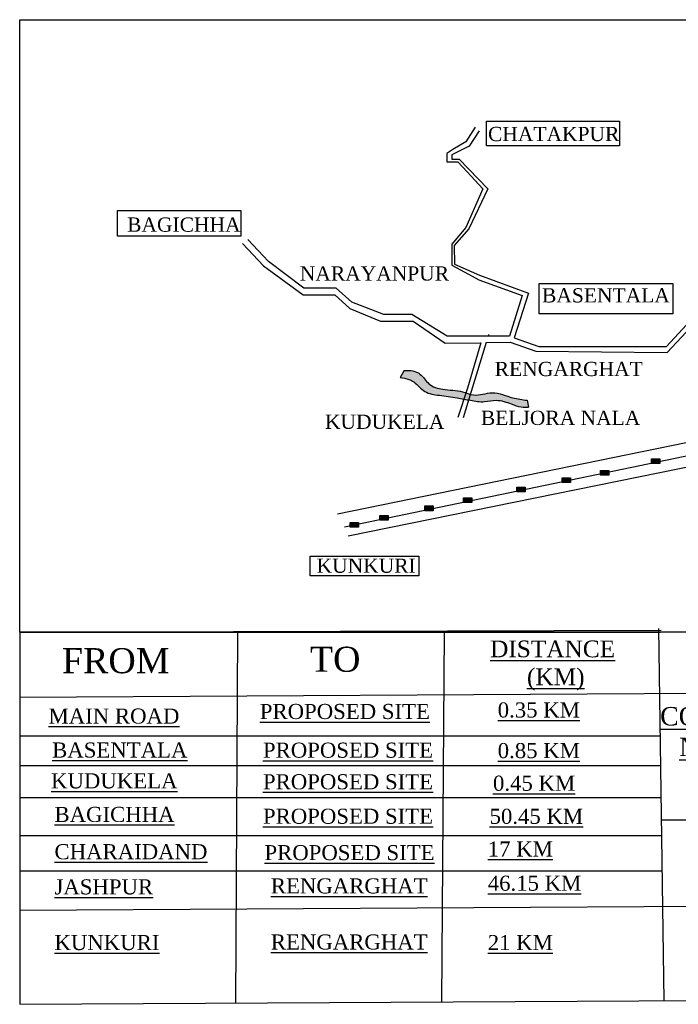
# Model space of a CAD drawing. Header units: millimetres. Extents: x 5985 to 13087, y -5272 to 1085.
# Tile 1 of 2: x 5985 to 9920, y -4798 to 1085. Entities that reach past the tile are written whole.
import ezdxf

# ---------------------------------------------------------------- set-up
doc = ezdxf.new("R2010")
doc.units = ezdxf.units.MM

msp = doc.modelspace()

# ---------------------------------------------------------------- hatches: boundary and pattern name
h = msp.add_hatch(color=5)
h.dxf.hatch_style = 1
edge = h.paths.add_edge_path()
edge.add_spline(control_points=[(9016, -1188.7), (8987.5, -1185.4), (8917.5, -1176.1), (8814, -1126.1), (8709.5, -1170.9), (8614.9, -1126.8), (8522.9, -1130.7), (8425.7, -1101.5), (8378.4, -1015.4), (8318.2, -1009.4), (8282.1, -1010.4)], knot_values=[35.924033, 35.924033, 35.924033, 35.924033, 122.04587, 248.140806, 362.080364, 429.366107, 548.169, 637.837111, 716.282927, 815.814619, 815.814619, 815.814619, 815.814619], degree=3, periodic=0)
edge.add_line((8282.1, -1010.4), (8258.3, -1053.1))
edge.add_spline(control_points=[(8258.3, -1053.1), (8276.3, -1055), (8304.6, -1060), (8356.7, -1086.5), (8399.9, -1147.3), (8499.3, -1160), (8589.7, -1171.4), (8679, -1189.7), (8757.5, -1203.2), (8839.6, -1180.6), (8912.3, -1207.5), (8974.9, -1230.4), (9010.5, -1230.6), (9025.5, -1229.3)], knot_values=[37.323384, 37.323384, 37.323384, 37.323384, 91.179723, 123.728048, 210.529276, 300.205724, 407.556916, 488.679372, 573.410336, 643.204039, 735.95474, 797.370327, 842.257151, 842.257151, 842.257151, 842.257151], degree=3, periodic=0)
edge.add_line((9025.5, -1229.3), (9016, -1188.7))
h.paths.add_polyline_path([(7380.4, -1047.3), (8287.5, -1047.3), (8287.5, -865.8), (7380.4, -865.8)], flags=9)
h = msp.add_hatch(color=5)
edge = h.paths.add_edge_path()
edge.add_spline(control_points=[(8258.3, -1053.1), (8276.3, -1055), (8304.6, -1060), (8356.7, -1086.5), (8399.9, -1147.3), (8499.3, -1160), (8589.7, -1171.4), (8679, -1189.7), (8757.5, -1203.2), (8839.6, -1180.6), (8912.3, -1207.5), (8974.9, -1230.4), (9010.5, -1230.6), (9025.5, -1229.3)], knot_values=[37.323384, 37.323384, 37.323384, 37.323384, 91.179723, 123.728048, 210.529276, 300.205724, 407.556916, 488.679372, 573.410336, 643.204039, 735.95474, 797.370327, 842.257151, 842.257151, 842.257151, 842.257151], degree=3, periodic=0)
edge.add_line((9025.5, -1229.3), (9016, -1188.7))
edge.add_spline(control_points=[(9016, -1188.7), (8987.5, -1185.4), (8917.5, -1176.1), (8814, -1126.1), (8709.5, -1170.9), (8614.9, -1126.8), (8522.9, -1130.7), (8425.7, -1101.5), (8378.4, -1015.4), (8318.2, -1009.4), (8282.1, -1010.4)], knot_values=[35.924033, 35.924033, 35.924033, 35.924033, 122.04587, 248.140806, 362.080364, 429.366107, 548.169, 637.837111, 716.282927, 815.814619, 815.814619, 815.814619, 815.814619], degree=3, periodic=0)
edge.add_line((8282.1, -1010.4), (8258.3, -1053.1))
h = msp.add_hatch(color=256)
h.set_gradient(color1=(0, 0, 255), color2=(255, 255, 0), tint=1, name='CYLINDER')
h.paths.add_polyline_path([(9809.5, -1537.8), (9759.9, -1537.8), (9759.9, -1556.6), (9809.5, -1546.2)])
h.paths.add_polyline_path([(9809.5, -1546.2), (9759.9, -1556.6), (9759.9, -1565.9), (9809.5, -1565.9)])
h = msp.add_hatch(color=256)
h.set_gradient(color1=(0, 0, 255), color2=(255, 255, 0), tint=1, name='CYLINDER')
h.paths.add_polyline_path([(9809.5, -1537.8), (9759.9, -1537.8), (9759.9, -1556.6), (9809.5, -1546.2)])
h.paths.add_polyline_path([(9809.5, -1546.2), (9759.9, -1556.6), (9759.9, -1565.9), (9809.5, -1565.9)])
h = msp.add_hatch(color=256)
h.set_gradient(color1=(0, 0, 255), color2=(255, 255, 0), tint=1, name='CYLINDER')
h.paths.add_polyline_path([(9809.5, -1537.8), (9759.9, -1537.8), (9759.9, -1556.6), (9809.5, -1546.2)])
h.paths.add_polyline_path([(9809.5, -1546.2), (9759.9, -1556.6), (9759.9, -1565.9), (9809.5, -1565.9)])
h = msp.add_hatch(color=256)
h.set_gradient(color1=(0, 0, 255), color2=(255, 255, 0), tint=1, name='CYLINDER')
h.paths.add_polyline_path([(9809.5, -1537.8), (9759.9, -1537.8), (9759.9, -1556.6), (9809.5, -1546.2)])
h.paths.add_polyline_path([(9809.5, -1546.2), (9759.9, -1556.6), (9759.9, -1565.9), (9809.5, -1565.9)])
h = msp.add_hatch(color=256)
h.set_gradient(color1=(0, 0, 255), color2=(255, 255, 0), tint=1, name='CYLINDER')
h.paths.add_polyline_path([(9809.5, -1537.8), (9759.9, -1537.8), (9759.9, -1556.6), (9809.5, -1546.2)])
h.paths.add_polyline_path([(9809.5, -1546.2), (9759.9, -1556.6), (9759.9, -1565.9), (9809.5, -1565.9)])
h = msp.add_hatch(color=256)
h.set_gradient(color1=(0, 0, 255), color2=(255, 255, 0), tint=1, name='CYLINDER')
h.paths.add_polyline_path([(9809.5, -1537.8), (9759.9, -1537.8), (9759.9, -1556.6), (9809.5, -1546.2)])
h.paths.add_polyline_path([(9809.5, -1546.2), (9759.9, -1556.6), (9759.9, -1565.9), (9809.5, -1565.9)])
h = msp.add_hatch(color=256)
h.set_gradient(color1=(0, 0, 255), color2=(255, 255, 0), tint=1, name='CYLINDER')
h.paths.add_polyline_path([(9809.5, -1537.8), (9759.9, -1537.8), (9759.9, -1556.6), (9809.5, -1546.2)])
h.paths.add_polyline_path([(9809.5, -1546.2), (9759.9, -1556.6), (9759.9, -1565.9), (9809.5, -1565.9)])
h = msp.add_hatch(color=256)
h.set_gradient(color1=(0, 0, 255), color2=(255, 255, 0), tint=1, name='CYLINDER')
h.paths.add_polyline_path([(9809.5, -1537.8), (9759.9, -1537.8), (9759.9, -1556.6), (9809.5, -1546.2)])
h.paths.add_polyline_path([(9809.5, -1546.2), (9759.9, -1556.6), (9759.9, -1565.9), (9809.5, -1565.9)])
h = msp.add_hatch(color=256)
h.set_gradient(color1=(0, 0, 255), color2=(255, 255, 0), tint=1, name='CYLINDER')
h.paths.add_polyline_path([(9809.5, -1537.8), (9759.9, -1537.8), (9759.9, -1556.6), (9809.5, -1546.2)])
h.paths.add_polyline_path([(9809.5, -1546.2), (9759.9, -1556.6), (9759.9, -1565.9), (9809.5, -1565.9)])
h = msp.add_hatch(color=256)
h.set_gradient(color1=(0, 0, 255), color2=(255, 255, 0), tint=1, name='CYLINDER')
h.paths.add_polyline_path([(9504.4, -1607.6), (9454.7, -1607.6), (9454.7, -1626.5), (9504.4, -1616.1)])
h.paths.add_polyline_path([(9504.4, -1616.1), (9454.7, -1626.5), (9454.7, -1635.8), (9504.4, -1635.8)])
h = msp.add_hatch(color=256)
h.set_gradient(color1=(0, 0, 255), color2=(255, 255, 0), tint=1, name='CYLINDER')
h.paths.add_polyline_path([(9504.4, -1607.6), (9454.7, -1607.6), (9454.7, -1626.5), (9504.4, -1616.1)])
h.paths.add_polyline_path([(9504.4, -1616.1), (9454.7, -1626.5), (9454.7, -1635.8), (9504.4, -1635.8)])
h = msp.add_hatch(color=256)
h.set_gradient(color1=(0, 0, 255), color2=(255, 255, 0), tint=1, name='CYLINDER')
h.paths.add_polyline_path([(9504.4, -1607.6), (9454.7, -1607.6), (9454.7, -1626.5), (9504.4, -1616.1)])
h.paths.add_polyline_path([(9504.4, -1616.1), (9454.7, -1626.5), (9454.7, -1635.8), (9504.4, -1635.8)])
h = msp.add_hatch(color=256)
h.set_gradient(color1=(0, 0, 255), color2=(255, 255, 0), tint=1, name='CYLINDER')
h.paths.add_polyline_path([(9504.4, -1607.6), (9454.7, -1607.6), (9454.7, -1626.5), (9504.4, -1616.1)])
h.paths.add_polyline_path([(9504.4, -1616.1), (9454.7, -1626.5), (9454.7, -1635.8), (9504.4, -1635.8)])
h = msp.add_hatch(color=256)
h.set_gradient(color1=(0, 0, 255), color2=(255, 255, 0), tint=1, name='CYLINDER')
h.paths.add_polyline_path([(9504.4, -1607.6), (9454.7, -1607.6), (9454.7, -1626.5), (9504.4, -1616.1)])
h.paths.add_polyline_path([(9504.4, -1616.1), (9454.7, -1626.5), (9454.7, -1635.8), (9504.4, -1635.8)])
h = msp.add_hatch(color=256)
h.set_gradient(color1=(0, 0, 255), color2=(255, 255, 0), tint=1, name='CYLINDER')
h.paths.add_polyline_path([(9504.4, -1607.6), (9454.7, -1607.6), (9454.7, -1626.5), (9504.4, -1616.1)])
h.paths.add_polyline_path([(9504.4, -1616.1), (9454.7, -1626.5), (9454.7, -1635.8), (9504.4, -1635.8)])
h = msp.add_hatch(color=256)
h.set_gradient(color1=(0, 0, 255), color2=(255, 255, 0), tint=1, name='CYLINDER')
h.paths.add_polyline_path([(9504.4, -1607.6), (9454.7, -1607.6), (9454.7, -1626.5), (9504.4, -1616.1)])
h.paths.add_polyline_path([(9504.4, -1616.1), (9454.7, -1626.5), (9454.7, -1635.8), (9504.4, -1635.8)])
h = msp.add_hatch(color=256)
h.set_gradient(color1=(0, 0, 255), color2=(255, 255, 0), tint=1, name='CYLINDER')
h.paths.add_polyline_path([(9504.4, -1607.6), (9454.7, -1607.6), (9454.7, -1626.5), (9504.4, -1616.1)])
h.paths.add_polyline_path([(9504.4, -1616.1), (9454.7, -1626.5), (9454.7, -1635.8), (9504.4, -1635.8)])
h = msp.add_hatch(color=256)
h.set_gradient(color1=(0, 0, 255), color2=(255, 255, 0), tint=1, name='CYLINDER')
h.paths.add_polyline_path([(9504.4, -1607.6), (9454.7, -1607.6), (9454.7, -1626.5), (9504.4, -1616.1)])
h.paths.add_polyline_path([(9504.4, -1616.1), (9454.7, -1626.5), (9454.7, -1635.8), (9504.4, -1635.8)])
h = msp.add_hatch(color=256)
h.set_gradient(color1=(0, 0, 255), color2=(255, 255, 0), tint=1, name='CYLINDER')
h.paths.add_polyline_path([(9275.6, -1652.4), (9226, -1652.4), (9226, -1671.2), (9275.6, -1660.9)])
h.paths.add_polyline_path([(9275.6, -1660.9), (9226, -1671.2), (9226, -1680.6), (9275.6, -1680.6)])
h = msp.add_hatch(color=256)
h.set_gradient(color1=(0, 0, 255), color2=(255, 255, 0), tint=1, name='CYLINDER')
h.paths.add_polyline_path([(9275.6, -1652.4), (9226, -1652.4), (9226, -1671.2), (9275.6, -1660.9)])
h.paths.add_polyline_path([(9275.6, -1660.9), (9226, -1671.2), (9226, -1680.6), (9275.6, -1680.6)])
h = msp.add_hatch(color=256)
h.set_gradient(color1=(0, 0, 255), color2=(255, 255, 0), tint=1, name='CYLINDER')
h.paths.add_polyline_path([(9275.6, -1652.4), (9226, -1652.4), (9226, -1671.2), (9275.6, -1660.9)])
h.paths.add_polyline_path([(9275.6, -1660.9), (9226, -1671.2), (9226, -1680.6), (9275.6, -1680.6)])
h = msp.add_hatch(color=256)
h.set_gradient(color1=(0, 0, 255), color2=(255, 255, 0), tint=1, name='CYLINDER')
h.paths.add_polyline_path([(9275.6, -1652.4), (9226, -1652.4), (9226, -1671.2), (9275.6, -1660.9)])
h.paths.add_polyline_path([(9275.6, -1660.9), (9226, -1671.2), (9226, -1680.6), (9275.6, -1680.6)])
h = msp.add_hatch(color=256)
h.set_gradient(color1=(0, 0, 255), color2=(255, 255, 0), tint=1, name='CYLINDER')
h.paths.add_polyline_path([(9275.6, -1652.4), (9226, -1652.4), (9226, -1671.2), (9275.6, -1660.9)])
h.paths.add_polyline_path([(9275.6, -1660.9), (9226, -1671.2), (9226, -1680.6), (9275.6, -1680.6)])
h = msp.add_hatch(color=256)
h.set_gradient(color1=(0, 0, 255), color2=(255, 255, 0), tint=1, name='CYLINDER')
h.paths.add_polyline_path([(9275.6, -1652.4), (9226, -1652.4), (9226, -1671.2), (9275.6, -1660.9)])
h.paths.add_polyline_path([(9275.6, -1660.9), (9226, -1671.2), (9226, -1680.6), (9275.6, -1680.6)])
h = msp.add_hatch(color=256)
h.set_gradient(color1=(0, 0, 255), color2=(255, 255, 0), tint=1, name='CYLINDER')
h.paths.add_polyline_path([(9275.6, -1652.4), (9226, -1652.4), (9226, -1671.2), (9275.6, -1660.9)])
h.paths.add_polyline_path([(9275.6, -1660.9), (9226, -1671.2), (9226, -1680.6), (9275.6, -1680.6)])
h = msp.add_hatch(color=256)
h.set_gradient(color1=(0, 0, 255), color2=(255, 255, 0), tint=1, name='CYLINDER')
h.paths.add_polyline_path([(9275.6, -1652.4), (9226, -1652.4), (9226, -1671.2), (9275.6, -1660.9)])
h.paths.add_polyline_path([(9275.6, -1660.9), (9226, -1671.2), (9226, -1680.6), (9275.6, -1680.6)])
h = msp.add_hatch(color=256)
h.set_gradient(color1=(0, 0, 255), color2=(255, 255, 0), tint=1, name='CYLINDER')
h.paths.add_polyline_path([(9275.6, -1652.4), (9226, -1652.4), (9226, -1671.2), (9275.6, -1660.9)])
h.paths.add_polyline_path([(9275.6, -1660.9), (9226, -1671.2), (9226, -1680.6), (9275.6, -1680.6)])
h = msp.add_hatch(color=256)
h.set_gradient(color1=(0, 0, 255), color2=(255, 255, 0), tint=1, name='CYLINDER')
h.paths.add_polyline_path([(9004.4, -1708.6), (8954.8, -1708.6), (8954.8, -1727.5), (9004.4, -1717.1)])
h.paths.add_polyline_path([(9004.4, -1717.1), (8954.8, -1727.5), (8954.8, -1736.8), (9004.4, -1736.8)])
h = msp.add_hatch(color=256)
h.set_gradient(color1=(0, 0, 255), color2=(255, 255, 0), tint=1, name='CYLINDER')
h.paths.add_polyline_path([(9004.4, -1708.6), (8954.8, -1708.6), (8954.8, -1727.5), (9004.4, -1717.1)])
h.paths.add_polyline_path([(9004.4, -1717.1), (8954.8, -1727.5), (8954.8, -1736.8), (9004.4, -1736.8)])
h = msp.add_hatch(color=256)
h.set_gradient(color1=(0, 0, 255), color2=(255, 255, 0), tint=1, name='CYLINDER')
h.paths.add_polyline_path([(9004.4, -1708.6), (8954.8, -1708.6), (8954.8, -1727.5), (9004.4, -1717.1)])
h.paths.add_polyline_path([(9004.4, -1717.1), (8954.8, -1727.5), (8954.8, -1736.8), (9004.4, -1736.8)])
h = msp.add_hatch(color=256)
h.set_gradient(color1=(0, 0, 255), color2=(255, 255, 0), tint=1, name='CYLINDER')
h.paths.add_polyline_path([(9004.4, -1708.6), (8954.8, -1708.6), (8954.8, -1727.5), (9004.4, -1717.1)])
h.paths.add_polyline_path([(9004.4, -1717.1), (8954.8, -1727.5), (8954.8, -1736.8), (9004.4, -1736.8)])
h = msp.add_hatch(color=256)
h.set_gradient(color1=(0, 0, 255), color2=(255, 255, 0), tint=1, name='CYLINDER')
h.paths.add_polyline_path([(9004.4, -1708.6), (8954.8, -1708.6), (8954.8, -1727.5), (9004.4, -1717.1)])
h.paths.add_polyline_path([(9004.4, -1717.1), (8954.8, -1727.5), (8954.8, -1736.8), (9004.4, -1736.8)])
h = msp.add_hatch(color=256)
h.set_gradient(color1=(0, 0, 255), color2=(255, 255, 0), tint=1, name='CYLINDER')
h.paths.add_polyline_path([(9004.4, -1708.6), (8954.8, -1708.6), (8954.8, -1727.5), (9004.4, -1717.1)])
h.paths.add_polyline_path([(9004.4, -1717.1), (8954.8, -1727.5), (8954.8, -1736.8), (9004.4, -1736.8)])
h = msp.add_hatch(color=256)
h.set_gradient(color1=(0, 0, 255), color2=(255, 255, 0), tint=1, name='CYLINDER')
h.paths.add_polyline_path([(9004.4, -1708.6), (8954.8, -1708.6), (8954.8, -1727.5), (9004.4, -1717.1)])
h.paths.add_polyline_path([(9004.4, -1717.1), (8954.8, -1727.5), (8954.8, -1736.8), (9004.4, -1736.8)])
h = msp.add_hatch(color=256)
h.set_gradient(color1=(0, 0, 255), color2=(255, 255, 0), tint=1, name='CYLINDER')
h.paths.add_polyline_path([(9004.4, -1708.6), (8954.8, -1708.6), (8954.8, -1727.5), (9004.4, -1717.1)])
h.paths.add_polyline_path([(9004.4, -1717.1), (8954.8, -1727.5), (8954.8, -1736.8), (9004.4, -1736.8)])
h = msp.add_hatch(color=256)
h.set_gradient(color1=(0, 0, 255), color2=(255, 255, 0), tint=1, name='CYLINDER')
h.paths.add_polyline_path([(9004.4, -1708.6), (8954.8, -1708.6), (8954.8, -1727.5), (9004.4, -1717.1)])
h.paths.add_polyline_path([(9004.4, -1717.1), (8954.8, -1727.5), (8954.8, -1736.8), (9004.4, -1736.8)])
h = msp.add_hatch(color=256)
h.set_gradient(color1=(0, 0, 255), color2=(255, 255, 0), tint=1, name='CYLINDER')
h.paths.add_polyline_path([(8455, -1820.4), (8405.3, -1820.4), (8405.3, -1839.2), (8455, -1828.9)])
h.paths.add_polyline_path([(8455, -1828.9), (8405.3, -1839.2), (8405.3, -1848.6), (8455, -1848.6)])
h = msp.add_hatch(color=256)
h.set_gradient(color1=(0, 0, 255), color2=(255, 255, 0), tint=1, name='CYLINDER')
h.paths.add_polyline_path([(8455, -1820.4), (8405.3, -1820.4), (8405.3, -1839.2), (8455, -1828.9)])
h.paths.add_polyline_path([(8455, -1828.9), (8405.3, -1839.2), (8405.3, -1848.6), (8455, -1848.6)])
h = msp.add_hatch(color=256)
h.set_gradient(color1=(0, 0, 255), color2=(255, 255, 0), tint=1, name='CYLINDER')
h.paths.add_polyline_path([(8455, -1820.4), (8405.3, -1820.4), (8405.3, -1839.2), (8455, -1828.9)])
h.paths.add_polyline_path([(8455, -1828.9), (8405.3, -1839.2), (8405.3, -1848.6), (8455, -1848.6)])
h = msp.add_hatch(color=256)
h.set_gradient(color1=(0, 0, 255), color2=(255, 255, 0), tint=1, name='CYLINDER')
h.paths.add_polyline_path([(8455, -1820.4), (8405.3, -1820.4), (8405.3, -1839.2), (8455, -1828.9)])
h.paths.add_polyline_path([(8455, -1828.9), (8405.3, -1839.2), (8405.3, -1848.6), (8455, -1848.6)])
h = msp.add_hatch(color=256)
h.set_gradient(color1=(0, 0, 255), color2=(255, 255, 0), tint=1, name='CYLINDER')
h.paths.add_polyline_path([(8455, -1820.4), (8405.3, -1820.4), (8405.3, -1839.2), (8455, -1828.9)])
h.paths.add_polyline_path([(8455, -1828.9), (8405.3, -1839.2), (8405.3, -1848.6), (8455, -1848.6)])
h = msp.add_hatch(color=256)
h.set_gradient(color1=(0, 0, 255), color2=(255, 255, 0), tint=1, name='CYLINDER')
h.paths.add_polyline_path([(8455, -1820.4), (8405.3, -1820.4), (8405.3, -1839.2), (8455, -1828.9)])
h.paths.add_polyline_path([(8455, -1828.9), (8405.3, -1839.2), (8405.3, -1848.6), (8455, -1848.6)])
h = msp.add_hatch(color=256)
h.set_gradient(color1=(0, 0, 255), color2=(255, 255, 0), tint=1, name='CYLINDER')
h.paths.add_polyline_path([(8455, -1820.4), (8405.3, -1820.4), (8405.3, -1839.2), (8455, -1828.9)])
h.paths.add_polyline_path([(8455, -1828.9), (8405.3, -1839.2), (8405.3, -1848.6), (8455, -1848.6)])
h = msp.add_hatch(color=256)
h.set_gradient(color1=(0, 0, 255), color2=(255, 255, 0), tint=1, name='CYLINDER')
h.paths.add_polyline_path([(8455, -1820.4), (8405.3, -1820.4), (8405.3, -1839.2), (8455, -1828.9)])
h.paths.add_polyline_path([(8455, -1828.9), (8405.3, -1839.2), (8405.3, -1848.6), (8455, -1848.6)])
h = msp.add_hatch(color=256)
h.set_gradient(color1=(0, 0, 255), color2=(255, 255, 0), tint=1, name='CYLINDER')
h.paths.add_polyline_path([(8455, -1820.4), (8405.3, -1820.4), (8405.3, -1839.2), (8455, -1828.9)])
h.paths.add_polyline_path([(8455, -1828.9), (8405.3, -1839.2), (8405.3, -1848.6), (8455, -1848.6)])
h = msp.add_hatch(color=256)
h.set_gradient(color1=(0, 0, 255), color2=(255, 255, 0), tint=1, name='CYLINDER')
h.paths.add_polyline_path([(8686.7, -1771.7), (8637.1, -1771.7), (8637.1, -1790.5), (8686.7, -1780.2)])
h.paths.add_polyline_path([(8686.7, -1780.2), (8637.1, -1790.5), (8637.1, -1799.9), (8686.7, -1799.9)])
h = msp.add_hatch(color=256)
h.set_gradient(color1=(0, 0, 255), color2=(255, 255, 0), tint=1, name='CYLINDER')
h.paths.add_polyline_path([(8686.7, -1771.7), (8637.1, -1771.7), (8637.1, -1790.5), (8686.7, -1780.2)])
h.paths.add_polyline_path([(8686.7, -1780.2), (8637.1, -1790.5), (8637.1, -1799.9), (8686.7, -1799.9)])
h = msp.add_hatch(color=256)
h.set_gradient(color1=(0, 0, 255), color2=(255, 255, 0), tint=1, name='CYLINDER')
h.paths.add_polyline_path([(8686.7, -1771.7), (8637.1, -1771.7), (8637.1, -1790.5), (8686.7, -1780.2)])
h.paths.add_polyline_path([(8686.7, -1780.2), (8637.1, -1790.5), (8637.1, -1799.9), (8686.7, -1799.9)])
h = msp.add_hatch(color=256)
h.set_gradient(color1=(0, 0, 255), color2=(255, 255, 0), tint=1, name='CYLINDER')
h.paths.add_polyline_path([(8686.7, -1771.7), (8637.1, -1771.7), (8637.1, -1790.5), (8686.7, -1780.2)])
h.paths.add_polyline_path([(8686.7, -1780.2), (8637.1, -1790.5), (8637.1, -1799.9), (8686.7, -1799.9)])
h = msp.add_hatch(color=256)
h.set_gradient(color1=(0, 0, 255), color2=(255, 255, 0), tint=1, name='CYLINDER')
h.paths.add_polyline_path([(8686.7, -1771.7), (8637.1, -1771.7), (8637.1, -1790.5), (8686.7, -1780.2)])
h.paths.add_polyline_path([(8686.7, -1780.2), (8637.1, -1790.5), (8637.1, -1799.9), (8686.7, -1799.9)])
h = msp.add_hatch(color=256)
h.set_gradient(color1=(0, 0, 255), color2=(255, 255, 0), tint=1, name='CYLINDER')
h.paths.add_polyline_path([(8686.7, -1771.7), (8637.1, -1771.7), (8637.1, -1790.5), (8686.7, -1780.2)])
h.paths.add_polyline_path([(8686.7, -1780.2), (8637.1, -1790.5), (8637.1, -1799.9), (8686.7, -1799.9)])
h = msp.add_hatch(color=256)
h.set_gradient(color1=(0, 0, 255), color2=(255, 255, 0), tint=1, name='CYLINDER')
h.paths.add_polyline_path([(8686.7, -1771.7), (8637.1, -1771.7), (8637.1, -1790.5), (8686.7, -1780.2)])
h.paths.add_polyline_path([(8686.7, -1780.2), (8637.1, -1790.5), (8637.1, -1799.9), (8686.7, -1799.9)])
h = msp.add_hatch(color=256)
h.set_gradient(color1=(0, 0, 255), color2=(255, 255, 0), tint=1, name='CYLINDER')
h.paths.add_polyline_path([(8686.7, -1771.7), (8637.1, -1771.7), (8637.1, -1790.5), (8686.7, -1780.2)])
h.paths.add_polyline_path([(8686.7, -1780.2), (8637.1, -1790.5), (8637.1, -1799.9), (8686.7, -1799.9)])
h = msp.add_hatch(color=256)
h.set_gradient(color1=(0, 0, 255), color2=(255, 255, 0), tint=1, name='CYLINDER')
h.paths.add_polyline_path([(8686.7, -1771.7), (8637.1, -1771.7), (8637.1, -1790.5), (8686.7, -1780.2)])
h.paths.add_polyline_path([(8686.7, -1780.2), (8637.1, -1790.5), (8637.1, -1799.9), (8686.7, -1799.9)])
h = msp.add_hatch(color=256)
h.set_gradient(color1=(0, 0, 255), color2=(255, 255, 0), tint=1, name='CYLINDER')
h.paths.add_polyline_path([(8186.1, -1877.5), (8136.5, -1877.5), (8136.5, -1896.3), (8186.1, -1885.9)])
h.paths.add_polyline_path([(8186.1, -1885.9), (8136.5, -1896.3), (8136.5, -1905.7), (8186.1, -1905.7)])
h = msp.add_hatch(color=256)
h.set_gradient(color1=(0, 0, 255), color2=(255, 255, 0), tint=1, name='CYLINDER')
h.paths.add_polyline_path([(8186.1, -1877.5), (8136.5, -1877.5), (8136.5, -1896.3), (8186.1, -1885.9)])
h.paths.add_polyline_path([(8186.1, -1885.9), (8136.5, -1896.3), (8136.5, -1905.7), (8186.1, -1905.7)])
h = msp.add_hatch(color=256)
h.set_gradient(color1=(0, 0, 255), color2=(255, 255, 0), tint=1, name='CYLINDER')
h.paths.add_polyline_path([(8186.1, -1877.5), (8136.5, -1877.5), (8136.5, -1896.3), (8186.1, -1885.9)])
h.paths.add_polyline_path([(8186.1, -1885.9), (8136.5, -1896.3), (8136.5, -1905.7), (8186.1, -1905.7)])
h = msp.add_hatch(color=256)
h.set_gradient(color1=(0, 0, 255), color2=(255, 255, 0), tint=1, name='CYLINDER')
h.paths.add_polyline_path([(8186.1, -1877.5), (8136.5, -1877.5), (8136.5, -1896.3), (8186.1, -1885.9)])
h.paths.add_polyline_path([(8186.1, -1885.9), (8136.5, -1896.3), (8136.5, -1905.7), (8186.1, -1905.7)])
h = msp.add_hatch(color=256)
h.set_gradient(color1=(0, 0, 255), color2=(255, 255, 0), tint=1, name='CYLINDER')
h.paths.add_polyline_path([(8186.1, -1877.5), (8136.5, -1877.5), (8136.5, -1896.3), (8186.1, -1885.9)])
h.paths.add_polyline_path([(8186.1, -1885.9), (8136.5, -1896.3), (8136.5, -1905.7), (8186.1, -1905.7)])
h = msp.add_hatch(color=256)
h.set_gradient(color1=(0, 0, 255), color2=(255, 255, 0), tint=1, name='CYLINDER')
h.paths.add_polyline_path([(8186.1, -1877.5), (8136.5, -1877.5), (8136.5, -1896.3), (8186.1, -1885.9)])
h.paths.add_polyline_path([(8186.1, -1885.9), (8136.5, -1896.3), (8136.5, -1905.7), (8186.1, -1905.7)])
h = msp.add_hatch(color=256)
h.set_gradient(color1=(0, 0, 255), color2=(255, 255, 0), tint=1, name='CYLINDER')
h.paths.add_polyline_path([(8186.1, -1877.5), (8136.5, -1877.5), (8136.5, -1896.3), (8186.1, -1885.9)])
h.paths.add_polyline_path([(8186.1, -1885.9), (8136.5, -1896.3), (8136.5, -1905.7), (8186.1, -1905.7)])
h = msp.add_hatch(color=256)
h.set_gradient(color1=(0, 0, 255), color2=(255, 255, 0), tint=1, name='CYLINDER')
h.paths.add_polyline_path([(8186.1, -1877.5), (8136.5, -1877.5), (8136.5, -1896.3), (8186.1, -1885.9)])
h.paths.add_polyline_path([(8186.1, -1885.9), (8136.5, -1896.3), (8136.5, -1905.7), (8186.1, -1905.7)])
h = msp.add_hatch(color=256)
h.set_gradient(color1=(0, 0, 255), color2=(255, 255, 0), tint=1, name='CYLINDER')
h.paths.add_polyline_path([(8186.1, -1877.5), (8136.5, -1877.5), (8136.5, -1896.3), (8186.1, -1885.9)])
h.paths.add_polyline_path([(8186.1, -1885.9), (8136.5, -1896.3), (8136.5, -1905.7), (8186.1, -1905.7)])
h = msp.add_hatch(color=256)
h.set_gradient(color1=(0, 0, 255), color2=(255, 255, 0), tint=1, name='CYLINDER')
h.paths.add_polyline_path([(8010.1, -1919.6), (7960.4, -1919.6), (7960.4, -1938.5), (8010.1, -1928.1)])
h.paths.add_polyline_path([(8010.1, -1928.1), (7960.4, -1938.5), (7960.4, -1947.8), (8010.1, -1947.8)])
h = msp.add_hatch(color=256)
h.set_gradient(color1=(0, 0, 255), color2=(255, 255, 0), tint=1, name='CYLINDER')
h.paths.add_polyline_path([(8010.1, -1919.6), (7960.4, -1919.6), (7960.4, -1938.5), (8010.1, -1928.1)])
h.paths.add_polyline_path([(8010.1, -1928.1), (7960.4, -1938.5), (7960.4, -1947.8), (8010.1, -1947.8)])
h = msp.add_hatch(color=256)
h.set_gradient(color1=(0, 0, 255), color2=(255, 255, 0), tint=1, name='CYLINDER')
h.paths.add_polyline_path([(8010.1, -1919.6), (7960.4, -1919.6), (7960.4, -1938.5), (8010.1, -1928.1)])
h.paths.add_polyline_path([(8010.1, -1928.1), (7960.4, -1938.5), (7960.4, -1947.8), (8010.1, -1947.8)])
h = msp.add_hatch(color=256)
h.set_gradient(color1=(0, 0, 255), color2=(255, 255, 0), tint=1, name='CYLINDER')
h.paths.add_polyline_path([(8010.1, -1919.6), (7960.4, -1919.6), (7960.4, -1938.5), (8010.1, -1928.1)])
h.paths.add_polyline_path([(8010.1, -1928.1), (7960.4, -1938.5), (7960.4, -1947.8), (8010.1, -1947.8)])
h = msp.add_hatch(color=256)
h.set_gradient(color1=(0, 0, 255), color2=(255, 255, 0), tint=1, name='CYLINDER')
h.paths.add_polyline_path([(8010.1, -1919.6), (7960.4, -1919.6), (7960.4, -1938.5), (8010.1, -1928.1)])
h.paths.add_polyline_path([(8010.1, -1928.1), (7960.4, -1938.5), (7960.4, -1947.8), (8010.1, -1947.8)])
h = msp.add_hatch(color=256)
h.set_gradient(color1=(0, 0, 255), color2=(255, 255, 0), tint=1, name='CYLINDER')
h.paths.add_polyline_path([(8010.1, -1919.6), (7960.4, -1919.6), (7960.4, -1938.5), (8010.1, -1928.1)])
h.paths.add_polyline_path([(8010.1, -1928.1), (7960.4, -1938.5), (7960.4, -1947.8), (8010.1, -1947.8)])
h = msp.add_hatch(color=256)
h.set_gradient(color1=(0, 0, 255), color2=(255, 255, 0), tint=1, name='CYLINDER')
h.paths.add_polyline_path([(8010.1, -1919.6), (7960.4, -1919.6), (7960.4, -1938.5), (8010.1, -1928.1)])
h.paths.add_polyline_path([(8010.1, -1928.1), (7960.4, -1938.5), (7960.4, -1947.8), (8010.1, -1947.8)])
h = msp.add_hatch(color=256)
h.set_gradient(color1=(0, 0, 255), color2=(255, 255, 0), tint=1, name='CYLINDER')
h.paths.add_polyline_path([(8010.1, -1919.6), (7960.4, -1919.6), (7960.4, -1938.5), (8010.1, -1928.1)])
h.paths.add_polyline_path([(8010.1, -1928.1), (7960.4, -1938.5), (7960.4, -1947.8), (8010.1, -1947.8)])
h = msp.add_hatch(color=256)
h.set_gradient(color1=(0, 0, 255), color2=(255, 255, 0), tint=1, name='CYLINDER')
h.paths.add_polyline_path([(8010.1, -1919.6), (7960.4, -1919.6), (7960.4, -1938.5), (8010.1, -1928.1)])
h.paths.add_polyline_path([(8010.1, -1928.1), (7960.4, -1938.5), (7960.4, -1947.8), (8010.1, -1947.8)])

# ---------------------------------------------------------------- linework, layer by layer
for p, q in [((8707, 442.1), (8650.9, 354.5)), ((8729.7, 420.2), (8669.6, 330.2)), ((8650.9, 354.5), (8573.7, 308.9)), ((8573.7, 308.9), (8536, 286.6)), ((8669.6, 330.2), (8567.5, 277.7)), ((8536, 286.6), (8536, 235.3)), ((8567.5, 277.7), (8566.5, 251.7)), ((8566.5, 251.7), (8609.8, 251.7)), ((8609.8, 251.7), (8781.7, 74.5)), ((8536, 235.3), (8601.7, 235.3)), ((8601.7, 235.3), (8657.9, 175.7)), ((8657.9, 175.7), (8752.8, 75)), ((8752.8, 75), (8650.9, -157.2)), ((8781.7, 74.5), (8667.7, -164.1)), ((8650.9, -157.2), (8566.6, -255.4)), ((8667.7, -164.1), (8581.5, -263.5)), ((7471.8, -360.5), (7348.9, -227.3)), ((7315.6, -251.6), (7441, -385.7)), ((8566.6, -255.4), (8566.6, -381.6)), ((8581.5, -263.5), (8583.2, -375)), ((7441, -385.7), (7677.8, -558.6)), ((7682.3, -518.2), (7471.8, -360.5)), ((8566.6, -381.6), (8643.8, -423.6)), ((8583.2, -375), (8732.9, -441.2)), ((8643.8, -423.6), (8727.9, -469.4)), ((8727.9, -469.4), (8987.7, -563.8)), ((8732.9, -441.2), (9024.5, -549.6)), ((7875.3, -518.2), (7682.3, -518.2)), ((7970.1, -602.4), (7875.3, -518.2)), ((7677.8, -558.6), (7868.5, -558.6)), ((7868.5, -558.6), (7956.9, -641.5)), ((8987.7, -563.8), (8910.5, -805.6)), ((9024.5, -549.6), (8938.6, -815.6)), ((7956.9, -641.5), (8140.6, -715.6)), ((8159.6, -676), (7970.1, -602.4)), ((8328, -676), (8159.6, -676)), ((8538.6, -805.6), (8328, -676)), ((9849.1, -867.7), (10039.8, -660.4)), ((9852.1, -902.9), (10052.6, -690.9)), ((8140.6, -715.6), (8336.7, -715.6)), ((8336.7, -715.6), (8527.5, -848)), ((8910.5, -805.6), (8538.6, -805.6)), ((8785.5, -796.8), (8782.8, -805.6)), ((8938.6, -815.6), (9086.1, -867.7)), ((8527.5, -848), (8740.5, -844.9)), ((8740.5, -844.9), (8659.5, -1115.8)), ((8771, -844.4), (8682.5, -1136.2)), ((8771, -844.4), (8914.3, -842.3)), ((8914.3, -842.3), (9069.4, -896)), ((9086.1, -867.7), (9433.9, -867.7)), ((9433.9, -867.7), (9849.1, -867.7)), ((9069.4, -896), (9852.1, -902.9)), ((8282.1, -1010.4), (8258.3, -1053.1)), ((8659.5, -1115.8), (8601.7, -1292.5)), ((8682.5, -1136.2), (8635, -1293)), ((9016, -1188.7), (9025.5, -1229.3)), ((10941.9, -1243), (7883.6, -1870)), ((7925.9, -1945.7), (10974.6, -1310)), ((7946.7, -1999.7), (11001.5, -1376.6)), ((5985.4, -2574.1), (9817.9, -2562.1)), ((5985.4, -2574.1), (9817.9, -2562.1)), ((5985.4, -2574.1), (9812.2, -2574.1)), ((7287.1, -2574.1), (7273.8, -4790.7)), ((8520.6, -2574.1), (8505.9, -4783.7)), ((9800.9, -2552.5), (9834, -4776.2)), ((5985.4, -2962.6), (10249.6, -2938.5)), ((5985.4, -3193.8), (9810.5, -3193.8)), ((5985.4, -3371.6), (9813.1, -3371.6)), ((5985.4, -3562), (9815.9, -3562)), ((9817.9, -3695.9), (13035.2, -3690.9)), ((5985.4, -3789.5), (9819.3, -3789.5)), ((5985.4, -3999.7), (9822.4, -3999.7)), ((5985.4, -4234.6), (10110.6, -4211.3)), ((5985.4, -4798), (10107, -4774.6))]:
    msp.add_line(p, q)
for points in [[(5985.4, 1085.1), (13035.2, 1085.1), (13035.2, -2574.1), (5985.4, -2574.1)], [(8773, 479.6), (9568.4, 479.6), (9568.4, 331.6), (8773, 331.6)], [(6569.4, -55.8), (7305.7, -55.8), (7305.7, -208.4), (6569.4, -208.4)], [(9087.5, -491.7), (9886.5, -491.7), (9886.5, -672.2), (9087.5, -672.2)], [(9759.9, -1537.8), (9809.5, -1537.8), (9809.5, -1565.9), (9759.9, -1565.9)], [(9759.9, -1537.8), (9809.5, -1537.8), (9809.5, -1565.9), (9759.9, -1565.9)], [(9759.9, -1537.8), (9809.5, -1537.8), (9809.5, -1565.9), (9759.9, -1565.9)], [(9759.9, -1537.8), (9809.5, -1537.8), (9809.5, -1565.9), (9759.9, -1565.9)], [(9759.9, -1537.8), (9809.5, -1537.8), (9809.5, -1565.9), (9759.9, -1565.9)], [(9759.9, -1537.8), (9809.5, -1537.8), (9809.5, -1565.9), (9759.9, -1565.9)], [(9759.9, -1537.8), (9809.5, -1537.8), (9809.5, -1565.9), (9759.9, -1565.9)], [(9759.9, -1537.8), (9809.5, -1537.8), (9809.5, -1565.9), (9759.9, -1565.9)], [(9759.9, -1537.8), (9809.5, -1537.8), (9809.5, -1565.9), (9759.9, -1565.9)], [(9454.7, -1607.6), (9504.4, -1607.6), (9504.4, -1635.8), (9454.7, -1635.8)], [(9454.7, -1607.6), (9504.4, -1607.6), (9504.4, -1635.8), (9454.7, -1635.8)], [(9454.7, -1607.6), (9504.4, -1607.6), (9504.4, -1635.8), (9454.7, -1635.8)], [(9454.7, -1607.6), (9504.4, -1607.6), (9504.4, -1635.8), (9454.7, -1635.8)], [(9454.7, -1607.6), (9504.4, -1607.6), (9504.4, -1635.8), (9454.7, -1635.8)], [(9454.7, -1607.6), (9504.4, -1607.6), (9504.4, -1635.8), (9454.7, -1635.8)], [(9454.7, -1607.6), (9504.4, -1607.6), (9504.4, -1635.8), (9454.7, -1635.8)], [(9454.7, -1607.6), (9504.4, -1607.6), (9504.4, -1635.8), (9454.7, -1635.8)], [(9454.7, -1607.6), (9504.4, -1607.6), (9504.4, -1635.8), (9454.7, -1635.8)], [(9226, -1652.4), (9275.6, -1652.4), (9275.6, -1680.6), (9226, -1680.6)], [(9226, -1652.4), (9275.6, -1652.4), (9275.6, -1680.6), (9226, -1680.6)], [(9226, -1652.4), (9275.6, -1652.4), (9275.6, -1680.6), (9226, -1680.6)], [(9226, -1652.4), (9275.6, -1652.4), (9275.6, -1680.6), (9226, -1680.6)], [(9226, -1652.4), (9275.6, -1652.4), (9275.6, -1680.6), (9226, -1680.6)], [(9226, -1652.4), (9275.6, -1652.4), (9275.6, -1680.6), (9226, -1680.6)], [(9226, -1652.4), (9275.6, -1652.4), (9275.6, -1680.6), (9226, -1680.6)], [(9226, -1652.4), (9275.6, -1652.4), (9275.6, -1680.6), (9226, -1680.6)], [(9226, -1652.4), (9275.6, -1652.4), (9275.6, -1680.6), (9226, -1680.6)], [(8954.8, -1708.6), (9004.4, -1708.6), (9004.4, -1736.8), (8954.8, -1736.8)], [(8954.8, -1708.6), (9004.4, -1708.6), (9004.4, -1736.8), (8954.8, -1736.8)], [(8954.8, -1708.6), (9004.4, -1708.6), (9004.4, -1736.8), (8954.8, -1736.8)], [(8954.8, -1708.6), (9004.4, -1708.6), (9004.4, -1736.8), (8954.8, -1736.8)], [(8954.8, -1708.6), (9004.4, -1708.6), (9004.4, -1736.8), (8954.8, -1736.8)], [(8954.8, -1708.6), (9004.4, -1708.6), (9004.4, -1736.8), (8954.8, -1736.8)], [(8954.8, -1708.6), (9004.4, -1708.6), (9004.4, -1736.8), (8954.8, -1736.8)], [(8954.8, -1708.6), (9004.4, -1708.6), (9004.4, -1736.8), (8954.8, -1736.8)], [(8954.8, -1708.6), (9004.4, -1708.6), (9004.4, -1736.8), (8954.8, -1736.8)], [(8405.3, -1820.4), (8455, -1820.4), (8455, -1848.6), (8405.3, -1848.6)], [(8405.3, -1820.4), (8455, -1820.4), (8455, -1848.6), (8405.3, -1848.6)], [(8405.3, -1820.4), (8455, -1820.4), (8455, -1848.6), (8405.3, -1848.6)], [(8405.3, -1820.4), (8455, -1820.4), (8455, -1848.6), (8405.3, -1848.6)], [(8405.3, -1820.4), (8455, -1820.4), (8455, -1848.6), (8405.3, -1848.6)], [(8405.3, -1820.4), (8455, -1820.4), (8455, -1848.6), (8405.3, -1848.6)], [(8405.3, -1820.4), (8455, -1820.4), (8455, -1848.6), (8405.3, -1848.6)], [(8405.3, -1820.4), (8455, -1820.4), (8455, -1848.6), (8405.3, -1848.6)], [(8405.3, -1820.4), (8455, -1820.4), (8455, -1848.6), (8405.3, -1848.6)], [(8637.1, -1771.7), (8686.7, -1771.7), (8686.7, -1799.9), (8637.1, -1799.9)], [(8637.1, -1771.7), (8686.7, -1771.7), (8686.7, -1799.9), (8637.1, -1799.9)], [(8637.1, -1771.7), (8686.7, -1771.7), (8686.7, -1799.9), (8637.1, -1799.9)], [(8637.1, -1771.7), (8686.7, -1771.7), (8686.7, -1799.9), (8637.1, -1799.9)], [(8637.1, -1771.7), (8686.7, -1771.7), (8686.7, -1799.9), (8637.1, -1799.9)], [(8637.1, -1771.7), (8686.7, -1771.7), (8686.7, -1799.9), (8637.1, -1799.9)], [(8637.1, -1771.7), (8686.7, -1771.7), (8686.7, -1799.9), (8637.1, -1799.9)], [(8637.1, -1771.7), (8686.7, -1771.7), (8686.7, -1799.9), (8637.1, -1799.9)], [(8637.1, -1771.7), (8686.7, -1771.7), (8686.7, -1799.9), (8637.1, -1799.9)], [(8136.5, -1877.5), (8186.1, -1877.5), (8186.1, -1905.7), (8136.5, -1905.7)], [(8136.5, -1877.5), (8186.1, -1877.5), (8186.1, -1905.7), (8136.5, -1905.7)], [(8136.5, -1877.5), (8186.1, -1877.5), (8186.1, -1905.7), (8136.5, -1905.7)], [(8136.5, -1877.5), (8186.1, -1877.5), (8186.1, -1905.7), (8136.5, -1905.7)], [(8136.5, -1877.5), (8186.1, -1877.5), (8186.1, -1905.7), (8136.5, -1905.7)], [(8136.5, -1877.5), (8186.1, -1877.5), (8186.1, -1905.7), (8136.5, -1905.7)], [(8136.5, -1877.5), (8186.1, -1877.5), (8186.1, -1905.7), (8136.5, -1905.7)], [(8136.5, -1877.5), (8186.1, -1877.5), (8186.1, -1905.7), (8136.5, -1905.7)], [(8136.5, -1877.5), (8186.1, -1877.5), (8186.1, -1905.7), (8136.5, -1905.7)], [(7960.4, -1919.6), (8010.1, -1919.6), (8010.1, -1947.8), (7960.4, -1947.8)], [(7960.4, -1919.6), (8010.1, -1919.6), (8010.1, -1947.8), (7960.4, -1947.8)], [(7960.4, -1919.6), (8010.1, -1919.6), (8010.1, -1947.8), (7960.4, -1947.8)], [(7960.4, -1919.6), (8010.1, -1919.6), (8010.1, -1947.8), (7960.4, -1947.8)], [(7960.4, -1919.6), (8010.1, -1919.6), (8010.1, -1947.8), (7960.4, -1947.8)], [(7960.4, -1919.6), (8010.1, -1919.6), (8010.1, -1947.8), (7960.4, -1947.8)], [(7960.4, -1919.6), (8010.1, -1919.6), (8010.1, -1947.8), (7960.4, -1947.8)], [(7960.4, -1919.6), (8010.1, -1919.6), (8010.1, -1947.8), (7960.4, -1947.8)], [(7960.4, -1919.6), (8010.1, -1919.6), (8010.1, -1947.8), (7960.4, -1947.8)], [(7719.7, -2120.4), (8369.8, -2120.4), (8369.8, -2238.5), (7719.7, -2238.5)]]:
    msp.add_lwpolyline(points, close=True)
msp.add_lwpolyline([(13035.2, -4762.7), (13035.2, -2574.1), (5985.4, -2574.1), (5985.4, -4798)])
for points, knots in [([(8258.3, -1053.1), (8276.3, -1055), (8304.6, -1060), (8356.7, -1086.5), (8399.9, -1147.3), (8499.3, -1160), (8589.7, -1171.4), (8679, -1189.7), (8757.5, -1203.2), (8839.6, -1180.6), (8912.3, -1207.5), (8974.9, -1230.4), (9010.5, -1230.6), (9025.5, -1229.3)], [37.323384, 37.323384, 37.323384, 37.323384, 91.179723, 123.728048, 210.529276, 300.205724, 407.556916, 488.679372, 573.410336, 643.204039, 735.95474, 797.370327, 842.257151, 842.257151, 842.257151, 842.257151]), ([(8282.1, -1010.4), (8318.2, -1009.4), (8378.4, -1015.4), (8425.7, -1101.5), (8522.9, -1130.7), (8614.9, -1126.8), (8709.5, -1170.9), (8814, -1126.1), (8917.5, -1176.1), (8987.5, -1185.4), (9016, -1188.7)], [35.924033, 35.924033, 35.924033, 35.924033, 135.455725, 213.901541, 303.569652, 422.372545, 489.658288, 603.597846, 729.692782, 815.814619, 815.814619, 815.814619, 815.814619])]:
    msp.add_open_spline(points, degree=3, knots=knots)

# ---------------------------------------------------------------- texts
at = {"attachment_point": 1}
for s, insert, char_height, width in [('{\\fTimes New Roman|b0|i0|c0|p18;CHATAKPUR}', (8783, 444.7), 85, 112.296), ('{\\fTimes New Roman|b0|i0|c0|p18;BAGICHHA}', (6627.1, -96.7), 85, 112.296), ('{\\fTimes New Roman|b0|i0|c0|p18;NARAYANPUR}', (7658.6, -388.8), 85, 112.296), ('{\\fTimes New Roman|b0|i0|c0|p18;BASENTALA}', (9105.6, -519.5), 85, 112.296), ('{\\fTimes New Roman|b0|i0|c0|p18;RENGARGHAT}', (8823, -959.4), 85, 112.296), ('{\\fTimes New Roman|b0|i0|c0|p18;KUDUKELA }', (7809.2, -1274.6), 85, 112.296), ('{\\fTimes New Roman|b0|i0|c0|p18;KUNKURI}', (7759, -2134.7), 85, 112.296), ('\\pxqc;{\\fTimes New Roman|b0|i0|c0|p18;\\LDISTANCE\\P (KM)}', (8493.5, -2624.4), 100, 1350.383), ('{\\fTimes New Roman|b0|i0|c0|p18;   FROM }', (6068.1, -2669.7), 150, 1350.383), ('{\\fTimes New Roman|b0|i0|c0|p18;      TO }', (7379.2, -2661.2), 150, 1350.383), ('{\\fTimes New Roman|b0|i0|c0|p18;\\H0.75x;\\L0.35 KM}', (8840.8, -2994.3), 120, 1350.383), ('{\\fTimes New Roman|b0|i0|c0|p18;\\H0.75x;\\LMAIN ROAD }', (6157.8, -3030.6), 120, 1350.383), ('{\\fTimes New Roman|b0|i0|c0|p18;\\H0.75x;\\LPROPOSED SITE}', (7419.7, -3003.2), 120, 1421.769), ('\\pxqc;{\\fTimes New Roman|b0|i0|c0|p18;\\LCONST OF H.L. BRIDGE ACROSS BELJORA NALA ON RENGARGHAT TO KUDUKEL ROAD.}', (9730, -3021.7), 110, 3425.445), ('{\\fTimes New Roman|b0|i0|c0|p18;\\H0.75x;\\LBASENTALA}', (6179.2, -3233.5), 120, 1350.383), ('{\\fTimes New Roman|b0|i0|c0|p18;\\H0.75x;\\LPROPOSED SITE}', (7438.5, -3234.4), 120, 1350.383), ('{\\fTimes New Roman|b0|i0|c0|p18;\\H0.75x;\\L0.85 KM }', (8840.8, -3237.1), 120, 1350.383), ('{\\fTimes New Roman|b0|i0|c0|p18;\\H0.75x;\\LKUDUKELA}', (6172.9, -3417.8), 120, 1350.383), ('{\\fTimes New Roman|b0|i0|c0|p18;\\H0.75x;\\LPROPOSED SITE}', (7438.5, -3423.2), 120, 1350.383), ('{\\fTimes New Roman|b0|i0|c0|p18;\\H0.75x;\\L0.45 KM }', (8812.6, -3431.9), 120, 1350.383), ('{\\fTimes New Roman|b0|i0|c0|p18;\\H0.75x;\\LBAGICHHA}', (6193.2, -3618.3), 120, 1350.383), ('{\\fTimes New Roman|b0|i0|c0|p18;\\H0.75x;\\LPROPOSED SITE}', (7438.5, -3629.3), 120, 1350.383), ('{\\fTimes New Roman|b0|i0|c0|p18;\\H0.75x;\\L50.45 KM}', (8792.2, -3629.7), 120, 1350.383), ('{\\fTimes New Roman|b0|i0|c0|p18;\\H0.75x;\\LCHARAIDAND}', (6193.2, -3841), 120, 1350.383), ('{\\fTimes New Roman|b0|i0|c0|p18;\\H0.75x;\\LPROPOSED SITE}', (7447.6, -3846.6), 120, 1350.383), ('{\\fTimes New Roman|b0|i0|c0|p18;\\H0.75x;\\L17 KM }', (8781.4, -3824.9), 120, 1350.383), ('{\\fTimes New Roman|b0|i0|c0|p18;\\H0.75x;\\LJASHPUR}', (6193.2, -4051.1), 120, 1350.383), ('{\\fTimes New Roman|b0|i0|c0|p18;\\H0.75x;\\LRENGARGHAT}', (7485.6, -4045.5), 120, 1350.383), ('{\\fTimes New Roman|b0|i0|c0|p18;\\H0.75x;\\L46.15 KM }', (8781.4, -4029.2), 120, 1350.383), ('{\\fTimes New Roman|b0|i0|c0|p18;\\H0.75x;\\LKUNKURI}', (6193.2, -4383.9), 120, 1350.383), ('{\\fTimes New Roman|b0|i0|c0|p18;\\H0.75x;\\LRENGARGHAT}', (7485.6, -4380.5), 120, 1350.383), ('{\\fTimes New Roman|b0|i0|c0|p18;\\H0.75x;\\L21 KM }', (8781.4, -4383.9), 120, 1350.383)]:
    msp.add_mtext(s, dxfattribs=dict(at, insert=insert, char_height=char_height, width=width))
at = {"insert": (8740.3, -1251.4), "char_height": 85, "attachment_point": 1}
msp.add_mtext('{\\fTimes New Roman|b0|i0|c0|p18;BELJORA NALA}', dxfattribs=at)

doc.saveas('drawing.dxf')
